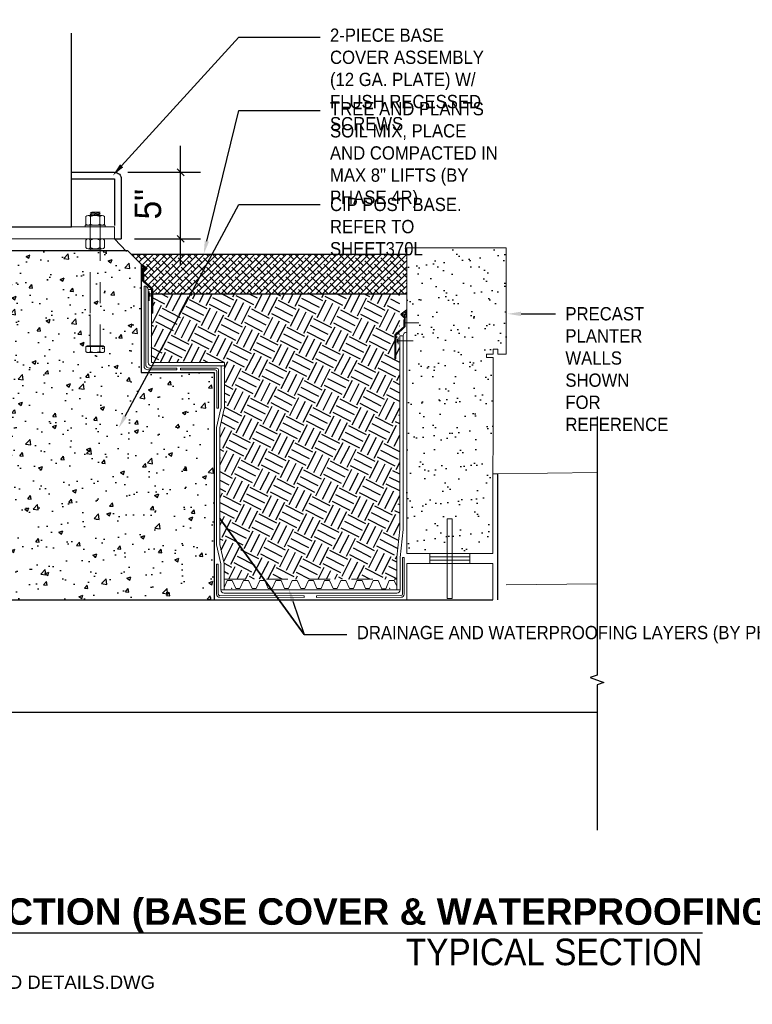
# Paper-space layout 'Layout1 (3)' of a CAD drawing. Header units: feet. Extents: x -43.8 to 27.2, y -8 to 56.
# Tile 5 of 15: x 3.7 to 7.2, y 4.1 to 8.7. Entities that reach past the tile are written whole.
import ezdxf
from ezdxf import colors
from ezdxf.entities.mleader import LeaderData, LeaderLine
from ezdxf.enums import TextEntityAlignment as Align
from ezdxf.math import Vec2, Vec3

# ---------------------------------------------------------------- set-up
doc = ezdxf.new("R2010")
doc.units = ezdxf.units.FT
doc.header["$LTSCALE"] = 0.1
doc.header["$MEASUREMENT"] = 0
for name, pattern in [('FOUNDATION DETAILS$0$DASHED', [0.75, 0.5, -0.25]), ('FOUNDATION DETAILS$0$DGN Style 2', [10.034255, 6.020553, -4.013702]), ('FOUNDATION DETAILS$0$DGN Style 3', [9.381796, 6.701283, -2.680513]), ('FOUNDATION DETAILS$0$HIDDEN', [0.375, 0.25, -0.125])]:
    doc.linetypes.add(name, pattern=pattern)
doc.layers.get('0').update_dxf_attribs({"color": 252})
for name, color, linetype in [('CONNECTION DETAIL$0$L-DETL-ANNO', 190, 'Continuous'), ('FOUNDATION DETAILS$0$L-DETL-ANNO', 190, 'Continuous'), ('FOUNDATION DETAILS$0$L-DETL-DIMS', 30, 'Continuous'), ('FOUNDATION DETAILS$0$L-DETL-HIDD', 252, 'FOUNDATION DETAILS$0$HIDDEN'), ('FOUNDATION DETAILS$0$L-DETL-LINE-.25', 2, 'Continuous'), ('FOUNDATION DETAILS$0$L-DETL-TITL', 151, 'Continuous'), ('FOUNDATION DETAILS$0$L-SITE-FOUNDATION', 1, 'Continuous'), ('FOUNDATION DETAILS$0$L-SITE-SOIL', 1, 'Continuous'), ('FOUNDATION DETAILS$0$L-SITE-STEEL COLUMN', 3, 'Continuous')]:
    doc.layers.add(name, color=color, linetype=linetype)
for name, color, linetype, lineweight in [('FOUNDATION DETAILS$0$BR_P_Slab_Object', 3, 'Continuous', 30), ('FOUNDATION DETAILS$0$LT_P_Poles', 2, 'Continuous', 0), ('FOUNDATION DETAILS$0$PV_P_Walk', 252, 'Continuous', 13), ('FOUNDATION DETAILS$0$SC_Scratch6', 252, 'Continuous', 0), ('FOUNDATION DETAILS$0$SC_Scratch7', 252, 'Continuous', 0), ('FOUNDATION DETAILS$0$VG_P_Cells', 30, 'Continuous', 13), ('FOUNDATION DETAILS$0$VG_P_Landscape_Limits', 3, 'Continuous', 0)]:
    doc.layers.add(name, color=color, linetype=linetype, lineweight=lineweight)
doc.layers.add('FOUNDATION DETAILS$0$L-NPLT', color=252, linetype='Continuous', plot=False)
doc.styles.add('CONNECTION DETAIL$0$ARIAL', font='arial.ttf', dxfattribs={"width": 0.9})
doc.styles.add('FOUNDATION DETAILS$0$ARIAL', font='arial.ttf', dxfattribs={"width": 0.9})
doc.styles.add('FOUNDATION DETAILS$0$Arial Bold', font='arialbd.ttf')
doc.dimstyles.new('FOUNDATION DETAILS$0$(IN) .75', dxfattribs={"dimscale": 16, "dimtxt": 0.125, "dimasz": 0.125, "dimexe": 0.09375, "dimexo": 0.0625, "dimgap": 0.09, "dimtad": 1, "dimdec": 3, "dimzin": 3, "dimdsep": 46, "dimlunit": 4, "dimtxsty": 'FOUNDATION DETAILS$0$ARIAL', "dimblk": 'FOUNDATION DETAILS$0$_ARCHTICK', "dimcen": 0.09, "dimdle": 0.125, "dimclrd": 12, "dimclrt": 11, "dimadec": 0, "dimazin": 0, "dimtfac": 1, "dimtdec": 3, "dimtofl": 0, "dimtmove": 0, "dimatfit": 3, "dimfxl": 1, "dimfrac": 2, "dimtolj": 1, "dimtzin": 0, "dimarcsym": 0})

# ---------------------------------------------------------------- blocks, each defined once
blk = doc.blocks.new('FOUNDATION DETAILS$0$AecDtl_BoltHeadSide_Hex_1')
at = {"linetype": 'ByBlock'}
for p, q in [((-0.175, 0.179), (-0.175, -0.179)), ((-0.016, -0.238), (-0.016, 0.238))]:
    blk.add_line(p, q, dxfattribs=at)
at = {"color": 0, "linetype": 'ByBlock', "lineweight": -2, "ltscale": 0.254001}
for p, q in [((-0.143, 0.238), (-0.016, 0.238)), ((-0.143, 0.119), (-0.016, 0.119)), ((-0.143, -0.119), (-0.016, -0.119)), ((-0.143, -0.238), (-0.016, -0.238))]:
    blk.add_line(p, q, dxfattribs=at)
at = {"color": 0, "linetype": 'ByBlock', "lineweight": -2, "ltscale": 0.254001, "flags": 128}
blk.add_lwpolyline([(-0.016, 0.214), (0, 0.214), (0, -0.214), (-0.016, -0.214)], dxfattribs=at)
at = {"color": 0, "linetype": 'ByBlock', "lineweight": -2, "ltscale": 0.254001}
for centre, radius, start, end in [((-0.103, 0.179), 0.0718, 123.8901, 236.1099), ((0.065, 0), 0.239, 150.1582, 209.8418), ((-0.103, -0.179), 0.0718, 123.8901, 236.1099)]:
    blk.add_arc(centre, radius, start, end, dxfattribs=at)
blk = doc.blocks.new('FOUNDATION DETAILS$0$AecDtl_BoltNutSide_CHex_1')
at = {"color": 0, "linetype": 'ByBlock', "lineweight": -2, "ltscale": 0.254001}
for p, q in [((0, 0.179), (0, -0.179)), ((0.222, 0.238), (0.032, 0.238)), ((0.222, 0.119), (0.032, 0.119)), ((0.254, 0.179), (0.254, -0.179)), ((0.222, -0.119), (0.032, -0.119)), ((0.222, -0.238), (0.032, -0.238))]:
    blk.add_line(p, q, dxfattribs=at)
for centre, radius, start, end in [((0.072, 0.179), 0.0718, 123.8901, 236.1099), ((0.239, 0), 0.239, 150.1582, 209.8418), ((0.182, 0.179), 0.0718, 303.8901, 56.1099), ((0.015, 0), 0.239, 330.1582, 29.8418), ((0.072, -0.179), 0.0718, 123.8901, 236.1099), ((0.182, -0.179), 0.0718, 303.8901, 56.1099)]:
    blk.add_arc(centre, radius, start, end, dxfattribs=at)
blk = doc.blocks.new('FOUNDATION DETAILS$0$AecDtl_WasherSide_Std_1')
at = {"color": 0, "linetype": 'ByBlock', "lineweight": -2, "ltscale": 0.254001}
blk.add_3dface([(-0.254, 0), (-0.254, 0.04), (0.254, 0.04), (0.254, 0)], dxfattribs=at)
blk = doc.blocks.new('FOUNDATION DETAILS$0$AecDtl_BoltHeadSide_Hex_3')
at = {"linetype": 'ByBlock'}
for p, q in [((-0.175, 0.179), (-0.175, -0.179)), ((-0.016, -0.238), (-0.016, 0.238))]:
    blk.add_line(p, q, dxfattribs=at)
at = {"color": 0, "linetype": 'ByBlock', "lineweight": -2, "ltscale": 0.254001}
for p, q in [((-0.143, 0.238), (-0.016, 0.238)), ((-0.143, 0.119), (-0.016, 0.119)), ((-0.143, -0.119), (-0.016, -0.119)), ((-0.143, -0.238), (-0.016, -0.238))]:
    blk.add_line(p, q, dxfattribs=at)
at = {"color": 0, "linetype": 'ByBlock', "lineweight": -2, "ltscale": 0.254001, "flags": 128}
blk.add_lwpolyline([(-0.016, 0.214), (0, 0.214), (0, -0.214), (-0.016, -0.214)], dxfattribs=at)
at = {"color": 0, "linetype": 'ByBlock', "lineweight": -2, "ltscale": 0.254001}
for centre, radius, start, end in [((-0.103, 0.179), 0.0718, 123.8901, 236.1099), ((0.065, 0), 0.239, 150.1582, 209.8418), ((-0.103, -0.179), 0.0718, 123.8901, 236.1099)]:
    blk.add_arc(centre, radius, start, end, dxfattribs=at)
blk = doc.blocks.new('FOUNDATION DETAILS$0$AecDtl_BoltNutSide_CHex_3')
at = {"color": 0, "linetype": 'ByBlock', "lineweight": -2, "ltscale": 0.254001}
for p, q in [((0, 0.179), (0, -0.179)), ((0.222, 0.238), (0.032, 0.238)), ((0.222, 0.119), (0.032, 0.119)), ((0.254, 0.179), (0.254, -0.179)), ((0.222, -0.119), (0.032, -0.119)), ((0.222, -0.238), (0.032, -0.238))]:
    blk.add_line(p, q, dxfattribs=at)
for centre, radius, start, end in [((0.072, 0.179), 0.0718, 123.8901, 236.1099), ((0.239, 0), 0.239, 150.1582, 209.8418), ((0.182, 0.179), 0.0718, 303.8901, 56.1099), ((0.015, 0), 0.239, 330.1582, 29.8418), ((0.072, -0.179), 0.0718, 123.8901, 236.1099), ((0.182, -0.179), 0.0718, 303.8901, 56.1099)]:
    blk.add_arc(centre, radius, start, end, dxfattribs=at)
blk = doc.blocks.new('FOUNDATION DETAILS$0$AecDtl_WasherSide_Std_3')
at = {"color": 0, "linetype": 'ByBlock', "lineweight": -2, "ltscale": 0.254001}
blk.add_3dface([(-0.254, 0), (-0.254, 0.04), (0.254, 0.04), (0.254, 0)], dxfattribs=at)
blk = doc.blocks.new('*U131')
at = {"layer": 'FOUNDATION DETAILS$0$L-DETL-LINE-.25', "linetype": 'Continuous'}
blk.add_lwpolyline([(0, 29.76), (0, 0.56), (-0.77, 0.28), (0.77, -0.28), (0, -0.56), (0, -16.97)], dxfattribs=at)
blk = doc.blocks.new('*U134')
blk.add_lwpolyline([(0.2246, 0), (6.3284, 0)])
at = {"insert": (6.3284, -0.0275), "char_height": 0.125, "attachment_point": 3, "style": 'FOUNDATION DETAILS$0$ARIAL'}
blk.add_mtext_dynamic_manual_height_columns('TYPICAL SECTION', width=1.778711, gutter_width=0.625, heights=[0], dxfattribs=at)
for tag, p, style in [('DETAIL', (0.3135, 0.0377), 'FOUNDATION DETAILS$0$Arial Bold'), ('.5', (0.8885, -0.1562), 'FOUNDATION DETAILS$0$ARIAL'), ('1', (1.3885, -0.1562), 'FOUNDATION DETAILS$0$ARIAL'), ('2', (2.3885, -0.1562), 'FOUNDATION DETAILS$0$ARIAL')]:
    blk.add_attdef(tag, p, '', height=0.125, dxfattribs=dict(style=style))
at = {"style": 'FOUNDATION DETAILS$0$ARIAL'}
blk.add_attdef('#', text='', height=0.25, dxfattribs=at).set_placement((0, 0), align=Align.MIDDLE_CENTER)
at = {"layer": 'FOUNDATION DETAILS$0$L-NPLT', "color": 250, "style": 'FOUNDATION DETAILS$0$ARIAL'}
for tag, p in [('SCALE', (0.3057, -0.2627)), ('NAME', (1.7998, -0.2639))]:
    blk.add_attdef(tag, p, '', height=0.0625, dxfattribs=at)
blk = doc.blocks.new('FOUNDATION DETAILS$0$_ARCHTICK')
at = {"linetype": 'ByBlock', "ltscale": 0.254001, "flags": 128}
blk.add_lwpolyline([(-0.127, -0.127), (0.127, 0.127)], dxfattribs=at)
blk = doc.blocks.new('*D135')
at = {"layer": 'FOUNDATION DETAILS$0$L-DETL-DIMS', "color": 12, "lineweight": -2, "transparency": 16777216}
blk.add_line((36.032, 58.329), (36.032, 67.34), dxfattribs=at)
at = {"layer": 'FOUNDATION DETAILS$0$L-DETL-DIMS', "color": 0, "lineweight": -2, "transparency": 16777216}
for p, q in [((32.057, 65.34), (37.532, 65.34)), ((32.557, 60.329), (37.532, 60.329))]:
    blk.add_line(p, q, dxfattribs=at)
at = {"layer": 'FOUNDATION DETAILS$0$L-DETL-DIMS', "color": 12, "lineweight": -2, "transparency": 16777216, "xscale": 2, "yscale": 2, "zscale": 2}
for p, rotation in [((36.032, 65.34), 90), ((36.032, 60.329), 270)]:
    blk.add_blockref('FOUNDATION DETAILS$0$_ARCHTICK', p, dxfattribs=dict(at, rotation=rotation))
at = {"layer": 'FOUNDATION DETAILS$0$L-DETL-DIMS', "color": 11, "transparency": 16777216, "insert": (33.575, 62.94), "char_height": 2, "attachment_point": 5, "rotation": 90, "style": 'FOUNDATION DETAILS$0$ARIAL'}
blk.add_mtext('\\A1;5"', dxfattribs=at)
blk = doc.blocks.new('FOUNDATION DETAILS')
at = {"layer": 'FOUNDATION DETAILS$0$L-DETL-HIDD'}
h = blk.add_hatch(dxfattribs=at)
h.set_pattern_fill('AR-CONC', color=256, scale=0.43)
h.paths.add_polyline_path([(38.5496, 33.1331), (8.551, 33.1394), (8.551, 50.277), (14.0574, 50.2739), (14.0574, 58.4292), (15.0574, 59.4292), (32.0574, 59.4292), (33.0574, 58.4292), (33.0574, 50.2707), (38.5496, 50.2707)])
h = blk.add_hatch(dxfattribs=at)
h.set_pattern_fill('AR-SAND', color=256)
h.paths.add_polyline_path([(53.0638, 59.5948), (60.5638, 59.5948), (60.5638, 51.6421), (59.9418, 51.6421), (59.9418, 52.0152), (59.5687, 52.0152), (59.5687, 51.6421), (59.0711, 51.6421), (59.0711, 51.3921), (59.5687, 51.3921), (59.5634, 36.6189), (53.0638, 36.619)])
h = blk.add_hatch(dxfattribs=at)
h.set_pattern_fill('ANSI38', color=256, scale=2.7)
edge = h.paths.add_edge_path()
edge.add_line((33.2233, 57.8184), (33.4991, 58.0942))
edge.add_line((33.4991, 58.0942), (33.4523, 58.1431))
edge.add_arc((32.3601, 57.0509), 1.5446, 45.000001, 63.1641)
edge.add_line((33.0574, 58.4292), (32.3074, 59.1792))
edge.add_line((32.3074, 59.1792), (53.0638, 59.1792))
edge.add_line((53.0638, 59.1792), (53.0638, 56.1792))
edge.add_line((53.0638, 56.1792), (33.9286, 56.1792))
edge.add_line((33.9286, 56.1792), (33.9286, 56.5444))
edge.add_line((33.9286, 56.5444), (33.2229, 57.2028))
edge.add_line((33.2229, 57.2028), (33.2233, 57.8184))
h.paths.add_polyline_path([(33.2611, 57.7059), (33.2611, 57.2059)], flags=16)
h = blk.add_hatch(dxfattribs=at)
h.set_pattern_fill('EARTH', color=256, scale=6, angle=63)
h.paths.add_polyline_path([(33.8661, 56.1792), (52.5473, 56.1792), (52.5473, 38.5325), (52.3138, 36.3482), (52.3138, 34.7024), (39.323, 34.7024), (39.323, 35.8886), (39.0009, 37.3205), (39.0009, 46.0959), (39.323, 47.5278), (39.323, 51.0207), (33.8074, 51.0207)])
at = {"layer": 'FOUNDATION DETAILS$0$SC_Scratch6'}
h = blk.add_hatch(dxfattribs=at)
h.set_pattern_fill('AR-SAND', color=256, scale=0.012, angle=-8.260491, style=0, pattern_type=2)
h.set_pattern_definition([(37.5, (20.5502, 31.75217), (-0.00393705, 0.12042625), [0, -0.0949998, 0, -0.1062498, 0, -0.10156224]), (7.5, (20.5502, 31.75217), (0.1106111, 0.1763843), [0, -0.05124984, 0, -0.0856248, 0, -0.03281244]), (327.5, (20.47332, 31.75217), (0.19463336, 0.00035386), [0, -0.03124992, 0, -0.11249976, 0, -0.1468752]), (317.5, (20.47332, 31.75217), (0.1878826, 0.0548548), [0, -0.01562496, 0, -0.07374984, 0, -0.08437488])])
h.paths.add_polyline_path([(33.4778, 58.1171, 0.0853641), (33.0574, 58.4292), (33.0574, 57.8313), (33.192, 57.8313)])
h = blk.add_hatch(dxfattribs=at)
h.set_pattern_fill('AR-SAND', color=256, scale=0.012, angle=-8.260491, style=0, pattern_type=2)
h.set_pattern_definition([(37.5, (20.5502, 31.75217), (-0.00393705, 0.12042625), [0, -0.0949998, 0, -0.1062498, 0, -0.10156224]), (7.5, (20.5502, 31.75217), (0.1106111, 0.1763843), [0, -0.05124984, 0, -0.0856248, 0, -0.03281244]), (327.5, (20.47332, 31.75217), (0.19463336, 0.00035386), [0, -0.03124992, 0, -0.11249976, 0, -0.1468752]), (317.5, (20.47332, 31.75217), (0.1878826, 0.0548548), [0, -0.01562496, 0, -0.07374984, 0, -0.08437488])])
h.paths.add_polyline_path([(33.4778, 58.1171, 0.0853641), (33.0574, 58.4292), (33.0574, 57.8313), (33.192, 57.8313)])
h = blk.add_hatch(dxfattribs=at)
h.set_pattern_fill('AR-SAND', color=256, scale=0.012, angle=-8.260491, style=0, pattern_type=2)
h.set_pattern_definition([(142.4995, (65.01982, 28.32644), (0.00393806, 0.12042622), [0, -0.0949998, 0, -0.1062498, 0, -0.10156224]), (172.4995, (65.01982, 28.32644), (-0.1106096, 0.1763852), [0, -0.05124984, 0, -0.0856248, 0, -0.03281244]), (212.4995, (65.0967, 28.32644), (-0.19463336, 0.0003555), [0, -0.03124992, 0, -0.11249976, 0, -0.1468752]), (222.4995, (65.0967, 28.32644), (-0.1878821, 0.0548563), [0, -0.01562496, 0, -0.07374984, 0, -0.08437488])])
h.paths.add_polyline_path([(52.6342, 54.6574, -0.0853641), (53.0546, 54.9695), (53.0546, 54.3716), (52.9199, 54.3716)])
h = blk.add_hatch(dxfattribs=at)
h.set_pattern_fill('AR-SAND', color=256, scale=0.012, angle=-8.260491, style=0, pattern_type=2)
h.set_pattern_definition([(142.4995, (65.01982, 28.32644), (0.00393806, 0.12042622), [0, -0.0949998, 0, -0.1062498, 0, -0.10156224]), (172.4995, (65.01982, 28.32644), (-0.1106096, 0.1763852), [0, -0.05124984, 0, -0.0856248, 0, -0.03281244]), (212.4995, (65.0967, 28.32644), (-0.19463336, 0.0003555), [0, -0.03124992, 0, -0.11249976, 0, -0.1468752]), (222.4995, (65.0967, 28.32644), (-0.1878821, 0.0548563), [0, -0.01562496, 0, -0.07374984, 0, -0.08437488])])
h.paths.add_polyline_path([(52.6342, 54.6574, -0.0853641), (53.0546, 54.9695), (53.0546, 54.3716), (52.9199, 54.3716)])
at = {"layer": 'FOUNDATION DETAILS$0$BR_P_Slab_Object'}
for p, q in [((59.9411, 33.1393), (59.9411, 42.6207)), ((59.9411, 33.1393), (59.9411, 42.6207)), ((-23.4362, 33.145), (59.5634, 33.1391)), ((-23.4362, 33.145), (59.5634, 33.1391)), ((67.4154, 24.6436), (5.7388, 24.6436)), ((67.4154, 24.6436), (5.7388, 24.6436))]:
    blk.add_line(p, q, dxfattribs=at)
at = {"layer": 'FOUNDATION DETAILS$0$BR_P_Slab_Object', "flags": 128}
for points in [[(33.0574, 58.4292), (33.0574, 50.2707)], [(33.0574, 56.7608), (33.0574, 50.2707)], [(33.0574, 50.2707), (38.5638, 50.2707), (38.5496, 33.1331), (38.5496, 33.1331), (38.5561, 33.1331)], [(33.0574, 50.2707), (38.5638, 50.2707), (38.5496, 33.1331), (38.5496, 33.1331), (38.5561, 33.1331)]]:
    blk.add_lwpolyline(points, dxfattribs=at)
at = {"layer": 'FOUNDATION DETAILS$0$BR_P_Slab_Object', "lineweight": 0}
blk.add_lwpolyline([(59.5661, 42.6193), (59.9411, 42.6193)], close=True, dxfattribs=at)
at = {"layer": 'FOUNDATION DETAILS$0$L-SITE-FOUNDATION'}
for points in [[(32.0574, 59.4292), (15.0574, 59.4292)], [(32.0574, 59.4292), (33.0574, 58.4292)]]:
    blk.add_lwpolyline(points, dxfattribs=at)
at = {"layer": 'FOUNDATION DETAILS$0$L-SITE-SOIL'}
for points in [[(32.3074, 59.1792), (53.0638, 59.1792)], [(33.9286, 56.1792), (53.0638, 56.1792)]]:
    blk.add_lwpolyline(points, dxfattribs=at)
at = {"layer": 'FOUNDATION DETAILS$0$L-SITE-STEEL COLUMN'}
for points in [[(19.3086, 75.8103), (19.3074, 61.2292), (27.8074, 61.2292), (27.8086, 75.8103)], [(27.8077, 64.8395), (31.0574, 64.8395), (31.0574, 61.3292)], [(31.0574, 60.3292), (31.5574, 60.3292)]]:
    blk.add_lwpolyline(points, dxfattribs=at)
blk.add_lwpolyline([(27.8077, 65.3395), (31.0574, 65.3395, -0.4142136), (31.5574, 64.8395), (31.5574, 60.3292)], format="xyb", dxfattribs=at)
at = {"layer": 'FOUNDATION DETAILS$0$LT_P_Poles'}
for p, q in [((29.2177, 62.2839), (29.5927, 62.3151)), ((29.2177, 62.2839), (29.5927, 62.3151)), ((29.2177, 62.1589), (29.9677, 62.2214)), ((29.2177, 62.1589), (29.9677, 62.2214)), ((29.326, 62.2214), (29.8595, 62.2839)), ((29.326, 62.2214), (29.8595, 62.2839)), ((29.326, 62.0964), (29.8595, 62.1589)), ((29.326, 62.0964), (29.8595, 62.1589)), ((29.2177, 59.4921), (29.2177, 61.3751)), ((29.2177, 59.4921), (29.2177, 61.3751)), ((29.9677, 59.4921), (29.9677, 61.3751)), ((29.9677, 59.4921), (29.9677, 61.3751))]:
    blk.add_line(p, q, dxfattribs=at)
for points in [[(29.9677, 62.0964), (29.8595, 62.1589), (29.9677, 62.2214), (29.8595, 62.2839), (29.9677, 62.3464), (29.326, 62.3464), (29.2177, 62.2839), (29.326, 62.2214), (29.2177, 62.1589), (29.326, 62.0964)], [(29.9677, 62.0964), (29.8595, 62.1589), (29.9677, 62.2214), (29.8595, 62.2839), (29.9677, 62.3464), (29.326, 62.3464), (29.2177, 62.2839), (29.326, 62.2214), (29.2177, 62.1589), (29.326, 62.0964)], [(31.0574, 60.3292), (31.9526, 59.3835)]]:
    blk.add_lwpolyline(points, dxfattribs=at)
blk.add_lwpolyline([(31.0574, 60.3292), (16.0574, 60.3292), (16.0574, 61.2292), (31.0574, 61.2292)], close=True, dxfattribs=at)
at = {"layer": 'FOUNDATION DETAILS$0$PV_P_Walk'}
for p, q in [((67.4154, 42.7361), (59.9411, 42.6193)), ((67.4154, 42.7361), (59.9411, 42.6193)), ((53.0638, 33.1288), (-7.4362, 33.1469)), ((53.0638, 33.1288), (-7.4362, 33.1469))]:
    blk.add_line(p, q, dxfattribs=at)
at = {"layer": 'FOUNDATION DETAILS$0$SC_Scratch6'}
for p, q in [((33.4523, 58.1431), (33.1608, 57.844)), ((33.4523, 58.1431), (33.1608, 57.844)), ((33.4991, 58.0942), (33.2233, 57.8184)), ((33.4991, 58.0942), (33.2233, 57.8184)), ((33.4523, 58.1431), (33.4991, 58.0942)), ((33.4523, 58.1431), (33.4991, 58.0942)), ((33.1608, 57.844), (33.1604, 57.1757)), ((33.1608, 57.844), (33.1604, 57.1757)), ((33.1604, 57.1757), (33.8661, 56.5172)), ((33.1604, 57.1757), (33.8661, 56.5172)), ((33.2233, 57.8184), (33.2229, 57.2028)), ((33.2233, 57.8184), (33.2229, 57.2028)), ((33.2229, 57.2028), (33.9286, 56.5444)), ((33.2229, 57.2028), (33.9286, 56.5444)), ((33.2611, 57.2059), (33.2611, 57.7059)), ((33.2611, 57.2059), (33.2611, 57.7059)), ((33.2706, 56.7689), (33.3956, 56.7689)), ((33.2706, 50.7582), (33.2706, 56.7689)), ((33.2706, 56.7689), (33.3956, 56.7689)), ((33.3956, 50.8832), (33.3956, 56.7536)), ((33.5831, 56.5043), (33.8331, 56.5043)), ((33.5831, 51.0207), (33.5831, 56.5043)), ((33.5831, 56.5043), (33.8331, 56.5043)), ((33.8331, 51.0207), (33.8331, 56.5043)), ((33.8661, 56.5172), (33.8661, 54.7398)), ((33.8661, 56.5172), (33.8661, 54.7398)), ((33.9286, 56.5444), (33.9286, 54.7398)), ((33.9286, 56.5444), (33.9286, 54.7398)), ((33.7292, 56.2241), (33.7292, 55.9741)), ((33.7292, 56.2241), (33.7292, 55.9741)), ((33.2706, 50.7582), (33.2706, 54.5849)), ((33.3956, 50.8832), (33.3956, 54.5849)), ((33.5831, 51.0207), (33.5831, 54.3203)), ((33.8331, 51.0207), (33.8331, 54.3203)), ((33.8661, 54.7398), (33.9286, 54.7398)), ((33.8661, 54.7398), (33.9286, 54.7398)), ((35.7449, 50.4582), (33.5705, 50.4582)), ((35.7449, 50.5832), (33.6955, 50.5832)), ((35.7449, 50.5832), (33.6956, 50.5832)), ((39.323, 50.7707), (33.833, 50.7707)), ((39.323, 51.0207), (33.8331, 51.0207)), ((39.323, 51.0207), (33.8331, 51.0207)), ((35.7449, 50.5832), (35.7449, 50.4582)), ((35.7449, 50.5832), (35.7449, 50.4582)), ((36.0105, 50.5832), (38.7605, 50.5832)), ((36.0105, 50.5832), (36.0105, 50.4582)), ((36.0105, 50.5832), (38.7605, 50.5832)), ((36.0105, 50.5832), (36.0105, 50.4582)), ((36.0105, 50.4582), (38.6355, 50.4582)), ((36.0105, 50.4582), (38.6355, 50.4582)), ((38.8855, 50.4582), (38.8855, 47.5832)), ((38.8855, 50.4582), (38.8855, 47.5832)), ((39.073, 47.5538), (39.073, 50.7707)), ((39.073, 47.5538), (39.073, 50.7707)), ((39.323, 47.5278), (39.323, 51.0207)), ((39.323, 47.5278), (39.323, 51.0207)), ((38.7605, 50.3332), (38.7605, 47.5832)), ((38.7605, 50.3332), (38.7605, 47.5832)), ((39.0675, 47.5445), (38.7449, 46.1145)), ((39.0675, 47.5445), (38.7449, 46.1145)), ((38.7605, 47.5832), (38.8855, 47.5832)), ((38.7605, 47.5832), (38.8855, 47.5832)), ((39.3175, 47.5184), (38.9945, 46.0867)), ((39.3175, 47.5184), (38.9945, 46.0867)), ((38.7396, 37.2837), (38.7449, 46.1145)), ((38.7396, 37.2837), (38.7449, 46.1145)), ((38.9892, 37.3113), (38.9945, 46.0867)), ((38.9892, 37.3113), (38.9945, 46.0867)), ((39.0605, 35.8534), (38.7396, 37.2837)), ((39.0605, 35.8534), (38.7396, 37.2837)), ((39.3105, 35.8792), (38.9892, 37.3113)), ((39.3105, 35.8792), (38.9892, 37.3113)), ((52.3138, 33.8969), (52.3138, 36.3482)), ((52.3138, 33.8969), (52.3138, 36.3482)), ((38.7374, 33.5653), (38.7388, 35.8241)), ((38.7374, 33.5653), (38.7388, 35.8241)), ((38.8706, 35.8241), (38.7388, 35.8241)), ((38.8706, 35.8241), (38.7388, 35.8241)), ((38.8706, 35.8241), (38.8689, 33.5702)), ((38.8706, 35.8241), (38.8689, 33.5702)), ((39.0593, 33.887), (39.0605, 35.8534)), ((39.0593, 33.887), (39.0605, 35.8534)), ((39.3093, 33.8874), (39.3105, 35.8792)), ((39.3093, 33.8874), (39.3105, 35.8792)), ((52.5638, 33.8969), (52.5638, 36.3344)), ((52.5638, 33.8969), (52.5638, 36.3344)), ((52.7513, 33.5701), (52.7513, 36.3344)), ((52.7513, 33.5701), (52.7513, 36.3344)), ((52.8763, 33.5651), (52.8763, 36.3344)), ((52.8763, 33.5651), (52.8763, 36.3344)), ((45.3387, 33.4463), (38.9888, 33.4501)), ((45.3387, 33.4463), (38.9888, 33.4501)), ((39.0593, 33.8969), (52.5638, 33.8969)), ((39.0593, 33.8969), (52.5638, 33.8969)), ((39.2993, 33.6469), (52.3138, 33.6469)), ((39.2993, 33.6469), (52.3138, 33.6469)), ((45.3386, 33.3213), (45.3387, 33.4463)), ((45.3386, 33.3213), (45.3387, 33.4463)), ((46.2745, 33.4463), (52.6314, 33.4501)), ((46.2745, 33.4463), (52.6314, 33.4501)), ((46.2746, 33.3213), (46.2745, 33.4463)), ((46.2746, 33.3213), (46.2745, 33.4463)), ((45.3386, 33.3213), (38.9773, 33.3251)), ((45.3386, 33.3213), (38.9773, 33.3251)), ((46.2746, 33.3213), (52.6364, 33.3251)), ((46.2746, 33.3213), (52.6364, 33.3251))]:
    blk.add_line(p, q, dxfattribs=at)
at = {"layer": 'FOUNDATION DETAILS$0$SC_Scratch6', "flags": 128}
blk.add_lwpolyline([(33.6538, 55.6531), (33.6538, 56.3491)], dxfattribs=at)
blk.add_lwpolyline([(33.6538, 55.6531), (33.6538, 56.3491)], dxfattribs=at)
at = {"layer": 'FOUNDATION DETAILS$0$SC_Scratch6'}
for points in [[(52.6597, 54.6834, -0.0794222), (53.0546, 54.9695, 0.0794222), (52.6597, 54.6834), (52.9512, 54.3843), (52.6597, 54.6834), (52.6128, 54.6345)], [(53.0546, 53.2948, 0.3742565), (52.7953, 53.0302, -0.3742565)]]:
    blk.add_lwpolyline(points, format="xyb", close=True, dxfattribs=at)
for points in [[(52.1833, 51.2801), (52.2458, 51.2801), (52.2458, 53.0575), (52.9516, 53.716), (52.9512, 54.3843), (52.9516, 53.716), (52.2458, 53.0575), (52.2458, 51.2801), (52.1833, 51.2801), (52.1833, 53.0847), (52.889, 53.7431), (52.8887, 54.3587), (52.6128, 54.6345), (52.8887, 54.3587), (52.889, 53.7431), (52.1833, 53.0847)], [(52.8508, 53.7463), (52.8508, 54.2463)], [(52.8508, 53.9963), (53.9791, 53.9963)], [(52.3138, 36.3482), (52.5473, 38.4494), (52.5473, 53.0301), (52.7973, 53.0301), (52.7973, 38.4355), (52.5638, 36.3344), (52.7973, 38.4355), (52.7973, 53.0301), (52.5473, 53.0301), (52.5473, 38.4494)], [(52.3396, 52.7801), (52.3396, 52.5301)], [(52.415, 52.6551), (53.5433, 52.6551)], [(52.8763, 36.3344), (52.7513, 36.3344)]]:
    blk.add_lwpolyline(points, close=True, dxfattribs=at)
at = {"layer": 'FOUNDATION DETAILS$0$SC_Scratch6', "flags": 128}
for points in [[(52.415, 52.9051), (52.415, 52.4051)], [(56.1261, 39.244), (56.1261, 33.244), (56.5011, 33.244), (56.5011, 39.244)], [(56.1261, 39.244), (56.1261, 33.244), (56.5011, 33.244), (56.5011, 39.244)]]:
    blk.add_lwpolyline(points, close=True, dxfattribs=at)
at = {"layer": 'FOUNDATION DETAILS$0$SC_Scratch6', "linetype": 'FOUNDATION DETAILS$0$DGN Style 2'}
for points in [[(53.3136, 36.619), (59.3136, 36.619)], [(54.8136, 36.619), (54.8136, 35.869)], [(54.8136, 36.369), (57.8136, 36.369)], [(57.8136, 36.619), (57.8136, 35.869)], [(54.8136, 36.119), (57.8136, 36.119)]]:
    blk.add_lwpolyline(points, close=True, dxfattribs=at)
at = {"layer": 'FOUNDATION DETAILS$0$SC_Scratch6', "extrusion": (0, 0, -1)}
for centre, radius, start, end in [((-32.3601, 57.0509), 1.5446, 116.8359, 135), ((-32.3601, 57.0509), 1.5446, 116.8359, 135), ((-33.3014, 56.4877), 0.2821, 94.543682, 176.618428), ((-33.3014, 56.4877), 0.2821, 94.543682, 176.618428), ((-33.5706, 50.7582), 0.3, 270, 360), ((-33.5706, 50.7582), 0.3, 270, 360), ((-33.6956, 50.8832), 0.3, 270, 360), ((-33.6956, 50.8832), 0.3, 270, 360), ((-33.8331, 51.0207), 0.25, 270, 360), ((-33.8331, 51.0207), 0.25, 270, 0), ((-38.6355, 50.3332), 0.125, 90.000001, 180.000001), ((-38.6355, 50.3332), 0.125, 90.000001, 180.000001), ((-38.7605, 50.4582), 0.125, 90.000001, 180.000001), ((-38.7605, 50.4582), 0.125, 90.000001, 180.000001), ((-38.9774, 33.5651), 0.24, 270.034346, 0.034345), ((-38.9774, 33.5651), 0.24, 270.034346, 0.034345), ((-38.9889, 33.5701), 0.12, 270.034344, 0.043623), ((-38.9889, 33.5701), 0.12, 270.034344, 0.043623), ((-52.6363, 33.5651), 0.24, 180, 269.965655), ((-52.6363, 33.5651), 0.24, 180, 269.965655)]:
    blk.add_arc(centre, radius, start, end, dxfattribs=at)
at = {"layer": 'FOUNDATION DETAILS$0$SC_Scratch6'}
for centre, radius, start, end in [((39.2993, 33.8869), 0.24, 179.965655, 270), ((39.2993, 33.8869), 0.24, 179.965655, 270), ((52.3138, 33.8969), 0.25, 270, 0), ((52.3138, 33.8969), 0.25, 270, 0), ((52.6313, 33.5701), 0.12, 270.034346, 0.000001), ((52.6313, 33.5701), 0.12, 270.034346, 0.000001)]:
    blk.add_arc(centre, radius, start, end, dxfattribs=at)
at = {"layer": 'FOUNDATION DETAILS$0$SC_Scratch7'}
for p, q in [((38.5513, 35.8648), (38.55, 33.7501)), ((38.5513, 35.8648), (38.55, 33.7501)), ((53.0638, 35.8738), (53.0638, 33.7591)), ((53.0638, 35.8738), (53.0638, 33.7591)), ((59.5634, 35.869), (59.5634, 33.7543)), ((59.5634, 35.869), (59.5634, 33.7543))]:
    blk.add_line(p, q, dxfattribs=at)
at = {"layer": 'FOUNDATION DETAILS$0$SC_Scratch7', "linetype": 'FOUNDATION DETAILS$0$DASHED', "flags": 128}
for points in [[(29.9677, 52.2707), (29.9677, 59.4749), (29.2177, 59.4749), (29.2177, 52.2707)], [(29.9677, 52.2707), (29.9677, 57.128), (29.2177, 57.128), (29.2177, 52.2707)]]:
    blk.add_lwpolyline(points, close=True, dxfattribs=at)
at = {"layer": 'FOUNDATION DETAILS$0$SC_Scratch7', "flags": 128}
for points in [[(39.3094, 34.0678), (39.5432, 34.5918), (39.9246, 34.5918), (40.1876, 33.9819), (40.4942, 33.9819)], [(39.3094, 34.0678), (39.5432, 34.5918), (39.9246, 34.5918), (40.1876, 33.9819), (40.4942, 33.9819)], [(40.1951, 33.9821), (40.4942, 33.9819), (40.7661, 34.5913), (41.1474, 34.5913), (41.4105, 33.9814), (41.717, 33.9814), (41.717, 33.9814)], [(40.1951, 33.9821), (40.4942, 33.9819), (40.7661, 34.5913), (41.1474, 34.5913), (41.4105, 33.9814), (41.717, 33.9814), (41.717, 33.9814)], [(41.4179, 33.9816), (41.717, 33.9814), (41.9889, 34.5907), (42.3703, 34.5907), (42.6333, 33.9809), (42.9399, 33.9809), (42.9399, 33.9809)], [(41.4179, 33.9816), (41.717, 33.9814), (41.9889, 34.5907), (42.3703, 34.5907), (42.6333, 33.9809), (42.9399, 33.9809), (42.9399, 33.9809)], [(42.6408, 33.9811), (42.9399, 33.9809), (43.2118, 34.5902), (43.5931, 34.5902), (43.8562, 33.9804), (44.1627, 33.9804), (44.1627, 33.9804)], [(42.6408, 33.9811), (42.9399, 33.9809), (43.2118, 34.5902), (43.5931, 34.5902), (43.8562, 33.9804), (44.1627, 33.9804), (44.1627, 33.9804)], [(43.8636, 33.9806), (44.1627, 33.9804), (44.4346, 34.5897), (44.8159, 34.5897), (45.079, 33.9798), (45.3855, 33.9799), (45.3855, 33.9799)], [(43.8636, 33.9806), (44.1627, 33.9804), (44.4346, 34.5897), (44.8159, 34.5897), (45.079, 33.9798), (45.3855, 33.9799), (45.3855, 33.9799)], [(45.0865, 33.98), (45.3855, 33.9799), (45.6574, 34.5892), (46.0388, 34.5892), (46.3018, 33.9793), (46.6084, 33.9793), (46.6084, 33.9793)], [(45.0865, 33.98), (45.3855, 33.9799), (45.6574, 34.5892), (46.0388, 34.5892), (46.3018, 33.9793), (46.6084, 33.9793), (46.6084, 33.9793)], [(47.8238, 33.9786), (47.5247, 33.9788), (47.2535, 34.5884), (46.8722, 34.5889), (46.6084, 33.9793), (46.3018, 33.9797), (46.3018, 33.9797)], [(47.8238, 33.9786), (47.5247, 33.9788), (47.2535, 34.5884), (46.8722, 34.5889), (46.6084, 33.9793), (46.3018, 33.9797), (46.3018, 33.9797)], [(49.0466, 33.9777), (48.7475, 33.9778), (48.4763, 34.5875), (48.095, 34.5879), (47.8312, 33.9784), (47.5247, 33.9788), (47.5247, 33.9788)], [(49.0466, 33.9777), (48.7475, 33.9778), (48.4763, 34.5875), (48.095, 34.5879), (47.8312, 33.9784), (47.5247, 33.9788), (47.5247, 33.9788)], [(50.2694, 33.9767), (49.9704, 33.9769), (49.6992, 34.5865), (49.3178, 34.587), (49.0541, 33.9774), (48.7475, 33.9778), (48.7475, 33.9778)], [(50.2694, 33.9767), (49.9704, 33.9769), (49.6992, 34.5865), (49.3178, 34.587), (49.0541, 33.9774), (48.7475, 33.9778), (48.7475, 33.9778)], [(51.4847, 33.9758), (51.1857, 33.976), (50.9145, 34.5856), (50.5331, 34.586), (50.2694, 33.9765), (49.9628, 33.9769), (49.9628, 33.9769)], [(51.4847, 33.9758), (51.1857, 33.976), (50.9145, 34.5856), (50.5331, 34.586), (50.2694, 33.9765), (49.9628, 33.9769), (49.9628, 33.9769)], [(52.3138, 34.1709), (52.1298, 34.5847), (51.7484, 34.5851), (51.4847, 33.9756), (51.1781, 33.976), (51.1781, 33.976)], [(52.3138, 34.1709), (52.1298, 34.5847), (51.7484, 34.5851), (51.4847, 33.9756), (51.1781, 33.976), (51.1781, 33.976)]]:
    blk.add_lwpolyline(points, dxfattribs=at)
at = {"layer": 'FOUNDATION DETAILS$0$SC_Scratch7'}
for p in [(39.8842, 33.9929), (39.8842, 33.9929), (51.7747, 33.9968), (51.7747, 33.9968)]:
    blk.add_point(p, dxfattribs=at)
at = {"layer": 'FOUNDATION DETAILS$0$VG_P_Cells'}
for p, q in [((53.0638, 59.6421), (53.0638, 36.619)), ((53.0638, 59.6421), (53.0638, 36.619)), ((60.5638, 59.6421), (60.5638, 51.6421)), ((60.5638, 59.6421), (60.5638, 51.6421)), ((59.0711, 51.6421), (59.0711, 51.3921)), ((59.0711, 51.6421), (59.0711, 51.3921)), ((38.5513, 35.8648), (38.5496, 33.1379)), ((38.5513, 35.8648), (38.5496, 33.1379)), ((53.0638, 35.8738), (53.0638, 33.1469)), ((53.0638, 35.8738), (53.0638, 33.1469)), ((53.0638, 35.869), (53.0638, 33.1421)), ((53.0638, 35.869), (53.0638, 33.1421)), ((59.5634, 35.869), (59.5634, 33.1421)), ((59.5634, 35.869), (59.5634, 33.1421)), ((60.5604, 34.2697), (67.4154, 34.3361))]:
    blk.add_line(p, q, dxfattribs=at)
at = {"layer": 'FOUNDATION DETAILS$0$VG_P_Cells', "ltscale": 12}
blk.add_line((60.5638, 59.6421), (53.0638, 59.6421), dxfattribs=at)
blk.add_line((60.5638, 59.6421), (53.0638, 59.6421), dxfattribs=at)
at = {"layer": 'FOUNDATION DETAILS$0$VG_P_Cells'}
for points in [[(60.5638, 51.6421), (59.9418, 51.6421), (59.9418, 52.0152), (59.5687, 52.0152), (59.5687, 51.6421), (59.0711, 51.6421), (59.5687, 51.6421), (59.5687, 52.0152), (59.9418, 52.0152), (59.9418, 51.6421)], [(59.5687, 51.3921), (59.5634, 36.619), (53.0638, 36.619), (59.5634, 36.619), (59.5687, 51.3921), (59.0711, 51.3921)], [(53.0638, 35.869), (59.5634, 35.869)]]:
    blk.add_lwpolyline(points, close=True, dxfattribs=at)
at = {"layer": 'FOUNDATION DETAILS$0$VG_P_Landscape_Limits', "linetype": 'FOUNDATION DETAILS$0$DGN Style 3'}
blk.add_line((39.3098, 34.7024), (52.3138, 34.7024), dxfattribs=at)
blk.add_line((39.3098, 34.7024), (52.3138, 34.7024), dxfattribs=at)
at = {"layer": 'FOUNDATION DETAILS$0$L-DETL-LINE-.25', "xscale": 0.6666666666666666, "yscale": 0.6666666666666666, "zscale": 0.6666666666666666}
blk.add_blockref('*U131', (67.4154, 27.0931), dxfattribs=at)
at = {"layer": 'FOUNDATION DETAILS$0$L-DETL-TITL'}
ref = blk.add_blockref('*U134', (-25.9012, 8.0521), dxfattribs=dict(at, xscale=16, yscale=16, zscale=16))
ref.add_attrib('DETAIL', 'FRONT POST BASE TYPICAL SECTION (BASE COVER & WATERPROOFING)', (-20.8853, 8.6554), dxfattribs={"layer": '0', "height": 2, "style": 'FOUNDATION DETAILS$0$Arial Bold'})
ref.add_attrib('NAME', '105596PD 370H SECTIONS AND DETAILS.DWG', (2.8955, 3.8304), dxfattribs={"layer": 'FOUNDATION DETAILS$0$L-NPLT', "color": 250, "height": 1, "style": 'FOUNDATION DETAILS$0$ARIAL'})
at = {"layer": 'FOUNDATION DETAILS$0$LT_P_Poles', "xscale": 2.952750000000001, "yscale": -2.952750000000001, "zscale": 2.952750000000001}
for name, p, rotation in [('FOUNDATION DETAILS$0$AecDtl_BoltNutSide_CHex_1', (29.5927, 61.3464), 89.99999991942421), ('FOUNDATION DETAILS$0$AecDtl_BoltNutSide_CHex_3', (29.5927, 61.3464), 89.99999991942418), ('FOUNDATION DETAILS$0$AecDtl_BoltNutSide_CHex_1', (29.5927, 59.5792), 89.99999991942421), ('FOUNDATION DETAILS$0$AecDtl_BoltNutSide_CHex_3', (29.5927, 59.5792), 89.99999991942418)]:
    blk.add_blockref(name, p, dxfattribs=dict(at, rotation=rotation))
at = {"layer": 'FOUNDATION DETAILS$0$LT_P_Poles', "yscale": -2.952750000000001}
for name, xscale, zscale in [('FOUNDATION DETAILS$0$AecDtl_WasherSide_Std_1', 2.95275, 2.95275), ('FOUNDATION DETAILS$0$AecDtl_WasherSide_Std_3', 2.952750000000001, 2.952750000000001)]:
    blk.add_blockref(name, (29.5927, 61.3464), dxfattribs=dict(at, xscale=xscale, zscale=zscale))
at = {"layer": 'FOUNDATION DETAILS$0$SC_Scratch7', "linetype": 'FOUNDATION DETAILS$0$DGN Style 2', "xscale": 2.952750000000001, "yscale": -2.952750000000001, "zscale": 2.952750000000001}
for name, rotation in [('FOUNDATION DETAILS$0$AecDtl_BoltHeadSide_Hex_1', 89.99999991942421), ('FOUNDATION DETAILS$0$AecDtl_BoltHeadSide_Hex_3', 89.99999991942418)]:
    blk.add_blockref(name, (29.5927, 52.2707), dxfattribs=dict(at, rotation=rotation))
at = {"layer": 'FOUNDATION DETAILS$0$L-DETL-DIMS'}
dim = blk.add_linear_dim(base=(36.0322, 65.3395), p1=(31.5574, 60.3292), p2=(31.0574, 65.3395), angle=90, dimstyle='FOUNDATION DETAILS$0$(IN) .75', dxfattribs=at)
dim.commit()
dim.dimension.update_dxf_attribs({"geometry": '*D135', "text_midpoint": (36.0322, 62.9401), "dimtype": 128})
at = {"layer": 'FOUNDATION DETAILS$0$L-DETL-ANNO'}
ml = blk.add_multileader_mtext('Standard', dxfattribs=at)
ml.set_content('2-PIECE BASE COVER ASSEMBLY (12 GA. PLATE) W/ FLUSH RECESSED SCREWS', color=11, style='FOUNDATION DETAILS$0$ARIAL')
ml.set_leader_properties()
ml.build(insert=Vec2(0, 0))
ml.multileader.update_dxf_attribs({"has_dogleg": 0, "dogleg_length": 0.36, "arrow_head_size": 1, "scale": 8})
ctx = ml.context
ctx.base_point, ctx.scale, ctx.char_height, ctx.arrow_head_size, ctx.landing_gap_size, ctx.plane_origin = Vec3(46.535, 75.5248), 8, 1, 1, 0.75, Vec3(41.1824, 79.2405)
notes = []
notes.append((ctx, [(0, (1, 1, 0), (43.655, 75.5248), (1, 0), 2.88, [(0, [(30.911, 65.0931), (40.4243, 75.5248)], 0, [])])]))
ctx.mtext.insert, ctx.mtext.width, ctx.mtext.flow_direction = Vec3(47.285, 76.1718), 26.316618, 5
ml = blk.add_multileader_mtext('Standard', dxfattribs=at)
ml.set_content('TREE AND PLANTS SOIL MIX, PLACE AND COMPACTED IN MAX 8" LIFTS (BY PHASE 4R)', color=11, style='FOUNDATION DETAILS$0$ARIAL')
ml.set_leader_properties()
ml.build(insert=Vec2(0, 0))
ml.multileader.update_dxf_attribs({"has_dogleg": 0, "dogleg_length": 0.36, "arrow_head_size": 1, "scale": 8})
ctx = ml.context
ctx.base_point, ctx.scale, ctx.char_height, ctx.arrow_head_size, ctx.landing_gap_size, ctx.plane_origin = Vec3(46.535, 69.9861), 8, 1, 1, 0.75, Vec3(41.1824, 73.7018)
notes.append((ctx, [(0, (1, 1, 0), (43.655, 69.9861), (1, 0), 2.88, [(0, [(37.7698, 59.1792), (40.4243, 69.9861)], 0, [])])]))
ctx.mtext.insert, ctx.mtext.width, ctx.mtext.flow_direction = Vec3(47.285, 70.6331), 26.316618, 5
ml = blk.add_multileader_mtext('Standard', dxfattribs=at)
ml.set_content('CIP POST BASE. REFER TO SHEET370L', color=11, style='FOUNDATION DETAILS$0$ARIAL')
ml.set_leader_properties()
ml.build(insert=Vec2(0, 0))
ml.multileader.update_dxf_attribs({"has_dogleg": 0, "dogleg_length": 0.36, "arrow_head_size": 1, "scale": 8})
ctx = ml.context
ctx.base_point, ctx.scale, ctx.char_height, ctx.arrow_head_size, ctx.landing_gap_size, ctx.plane_origin = Vec3(46.535, 62.9111), 8, 1, 1, 0.75, Vec3(41.1824, 66.6268)
notes.append((ctx, [(0, (1, 1, 0), (43.655, 62.9111), (1, 0), 2.88, [(0, [(31.3668, 46.0835), (40.4243, 62.9111)], 0, [])])]))
ctx.mtext.insert, ctx.mtext.width, ctx.mtext.flow_direction = Vec3(47.285, 63.42), 26.316618, 5
ml = blk.add_multileader_mtext('Standard', dxfattribs=at)
ml.set_content('PRECAST PLANTER WALLS SHOWN FOR REFERENCE', color=11, style='FOUNDATION DETAILS$0$ARIAL')
ml.set_leader_properties()
ml.build(insert=Vec2(0, 0))
ml.multileader.update_dxf_attribs({"has_dogleg": 0, "dogleg_length": 0.36, "arrow_head_size": 1, "scale": 8})
ctx = ml.context
ctx.base_point, ctx.scale, ctx.char_height, ctx.arrow_head_size, ctx.landing_gap_size, ctx.plane_origin = Vec3(64.2734, 54.6761), 8, 1, 1, 0.75, Vec3(66.1119, 58.3918)
notes.append((ctx, [(0, (1, 1, 0), (61.3934, 54.6761), (1, 0), 2.88, [(0, [(60.6795, 54.6761), (63.3594, 54.6761)], 0, [])])]))
ctx.mtext.insert, ctx.mtext.width, ctx.mtext.flow_direction = Vec3(65.0234, 55.1846), 15.086034, 5
ml = blk.add_multileader_mtext('Standard', dxfattribs=at)
ml.set_content('DRAINAGE AND WATERPROOFING LAYERS (BY PHASE 4R)', color=11, style='FOUNDATION DETAILS$0$ARIAL')
ml.set_leader_properties()
ml.build(insert=Vec2(0, 0))
ml.multileader.update_dxf_attribs({"has_dogleg": 0, "dogleg_length": 0.36, "arrow_head_size": 1, "scale": 8})
ctx = ml.context
ctx.base_point, ctx.scale, ctx.char_height, ctx.arrow_head_size, ctx.landing_gap_size, ctx.plane_origin = Vec3(48.5566, 30.5227), 8, 1, 1, 0.75, Vec3(43.204, 34.2385)
notes.append((ctx, [(0, (1, 1, 0), (45.6766, 30.5227), (1, 0), 2.88, [(1, [(44.1628, 33.9806), (45.3493, 30.5227), (38.9904, 39.2526), (45.3493, 30.5227)], 0, [])])]))
ctx.mtext.insert, ctx.mtext.flow_direction = Vec3(49.3066, 31.1697), 5
for ctx, leaders in notes:
    for number, flags, end, landing, length, lines in leaders:
        leader = LeaderData()
        leader.index, (leader.has_last_leader_line, leader.has_dogleg_vector, leader.attachment_direction) = number, flags
        leader.last_leader_point, leader.dogleg_vector, leader.dogleg_length = Vec3(end), Vec3(landing), length
        for number, points, colour, breaks in lines:
            line = LeaderLine()
            line.index, line.vertices, line.color, line.breaks = number, Vec3.list(points), colors.encode_raw_color(colour), breaks
            leader.lines.append(line)
        ctx.leaders.append(leader)
blk = doc.blocks.new('CONNECTION DETAIL')
at = {"layer": 'CONNECTION DETAIL$0$L-DETL-ANNO'}
ml = blk.add_multileader_mtext('Standard', dxfattribs=at)
ml.set_content('NOTES:\\P\\pxi-3,l4,t4;1.^IMATERIAL: 316 STAINLESS STEEL \\P2.^IFINISH: 32 RMS', color=11, style='CONNECTION DETAIL$0$ARIAL')
ml.set_leader_properties()
ml.build(insert=Vec2(0, 0))
ml.multileader.update_dxf_attribs({"has_dogleg": 0, "dogleg_length": 0.36, "arrow_head_size": 0.15232, "scale": 8})
ctx = ml.context
ctx.base_point, ctx.scale, ctx.char_height, ctx.arrow_head_size, ctx.landing_gap_size, ctx.plane_origin = Vec3(-44.16472, -109.14743), 8, 0.1523231, 0.15232, 0.11424, Vec3(-44.98005, -108.58144)
notes = []
notes.append((ctx, [(0, (0, 0, 0), (0, 0), (1, 0), 1, [])]))
ctx.mtext.insert, ctx.mtext.width, ctx.mtext.flow_direction = Vec3(-44.05048, -109.06991), 4.9240501, 5
for ctx, leaders in notes:
    for number, flags, end, landing, length, lines in leaders:
        leader = LeaderData()
        leader.index, (leader.has_last_leader_line, leader.has_dogleg_vector, leader.attachment_direction) = number, flags
        leader.last_leader_point, leader.dogleg_vector, leader.dogleg_length = Vec3(end), Vec3(landing), length
        for number, points, colour, breaks in lines:
            line = LeaderLine()
            line.index, line.vertices, line.color, line.breaks = number, Vec3.list(points), colors.encode_raw_color(colour), breaks
            leader.lines.append(line)
        ctx.leaders.append(leader)

psp = doc.layouts.new('Layout1 (3)')

# ---------------------------------------------------------------- block references
for name, p, xscale, yscale, zscale in [('CONNECTION DETAIL', (23.4205, 55.96), 0.4999999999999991, 0.4999999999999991, 0.4999999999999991), ('FOUNDATION DETAILS', (2.2123, 3.8885), 0.0625, 0.0625, 0.0625)]:
    psp.add_blockref(name, p, dxfattribs=dict(xscale=xscale, yscale=yscale, zscale=zscale))

doc.saveas('drawing.dxf')
